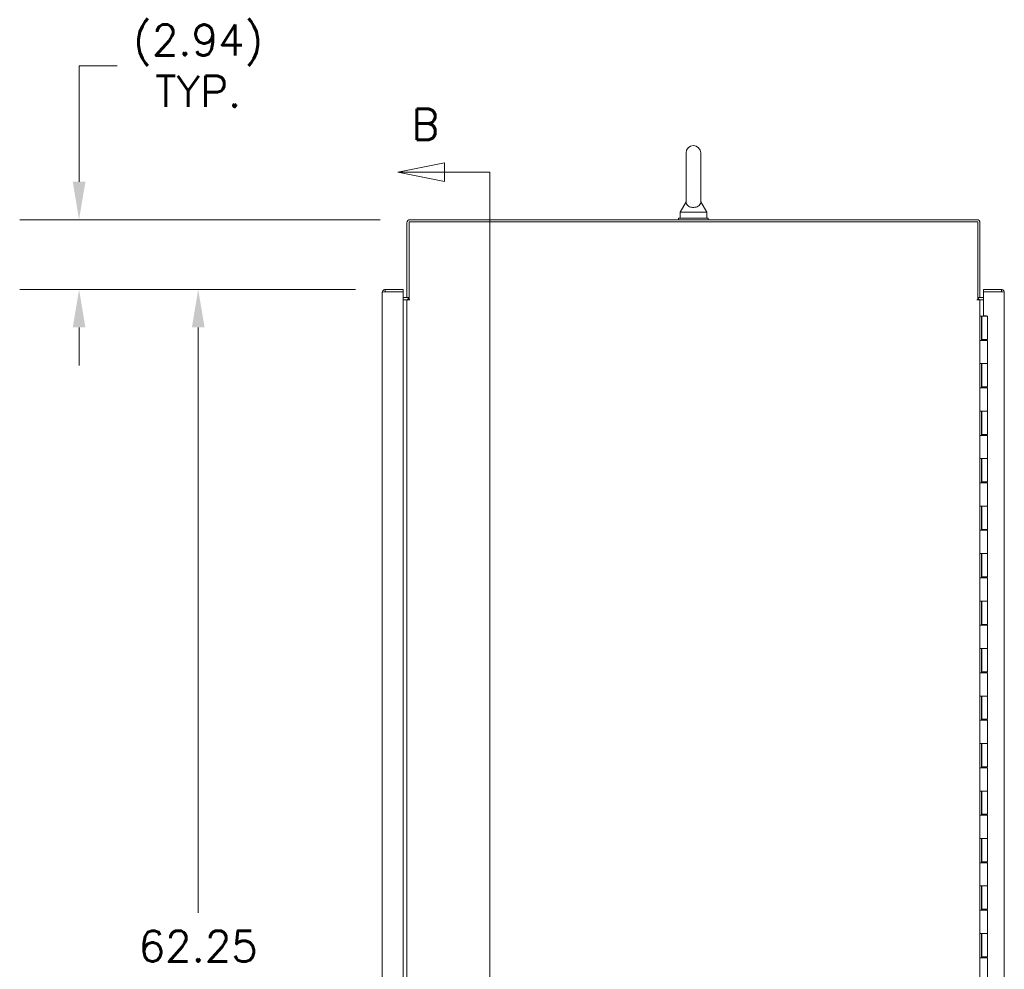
# Model space of a CAD drawing. Header units: inches. Extents: x 10 to 331, y 10 to 212.
# Tile 87 of 145: x 76 to 118, y 119 to 159. Entities that reach past the tile are written whole.
import ezdxf

# ---------------------------------------------------------------- set-up
doc = ezdxf.new("R2010")
doc.units = ezdxf.units.IN
doc.header["$LTSCALE"] = 20
doc.header["$MEASUREMENT"] = 0
for name, color, linetype, lineweight in [('Dimension (ANSI)', 7, 'Continuous', 5), ('Section Line (ANSI)', 7, 'Continuous', 5), ('Visible (ANSI)', 7, 'Continuous', 5)]:
    doc.layers.add(name, color=color, linetype=linetype, lineweight=lineweight)
doc.styles.add('ROMANS', font='romans.shx')
doc.dimstyles.new('Default (ANSI)', dxfattribs={"dimscale": 20, "dimtxt": 0.065, "dimasz": 0.08, "dimexe": 0.125, "dimexo": 0.0625, "dimgap": 0.031496, "dimtad": 0, "dimtih": 1, "dimtoh": 1, "dimrnd": 1e-08, "dimzin": 0, "dimdsep": 46, "dimtxsty": 'ROMANS', "dimcen": 0.09, "dimdle": 0.393701, "dimclrd": 256, "dimclre": 256, "dimclrt": 256, "dimadec": 0, "dimazin": 0, "dimtfac": 1.538462, "dimtofl": 0, "dimtmove": 0, "dimatfit": 3, "dimfxl": 1, "dimtolj": 1, "dimtzin": 0, "dimlwd": -1, "dimlwe": -1, "dimarcsym": 0})

# ---------------------------------------------------------------- blocks, each defined once
blk = doc.blocks.new('*D19')
at = {"layer": 'Defpoints', "color": 0, "transparency": 16777216}
for p in [(91.536, 147.668), (83.662, 85.418), (91.536, 85.418)]:
    blk.add_point(p, dxfattribs=at)
at = {"layer": 'Dimension (ANSI)', "transparency": 16777216}
for p, q in [((90.286, 147.668), (81.162, 147.668)), ((83.662, 146.068), (83.662, 121.413)), ((83.662, 87.018), (83.662, 111.673)), ((90.286, 85.418), (81.162, 85.418))]:
    blk.add_line(p, q, dxfattribs=at)
for points in [[(83.395, 146.068), (83.929, 146.068), (83.662, 147.668)], [(83.395, 87.018), (83.929, 87.018), (83.662, 85.418)]]:
    blk.add_solid(points, dxfattribs=at)
at = {"layer": 'Dimension (ANSI)', "transparency": 16777216, "insert": (83.662, 116.543), "char_height": 1.3, "attachment_point": 5, "style": 'ROMANS'}
blk.add_mtext('\\A1;62.25\\PDOOR\\PHEIGHT\\P(TYP.)', dxfattribs=at)
blk = doc.blocks.new('*D23')
at = {"layer": 'Defpoints', "color": 0, "transparency": 16777216}
for p in [(92.571, 150.606), (78.646, 147.668), (91.536, 147.668)]:
    blk.add_point(p, dxfattribs=at)
at = {"layer": 'Dimension (ANSI)', "transparency": 16777216}
for p, q in [((78.646, 152.206), (78.646, 157.093)), ((78.646, 157.093), (80.246, 157.093)), ((91.321, 150.606), (76.146, 150.606)), ((90.286, 147.668), (76.146, 147.668)), ((78.646, 146.068), (78.646, 144.468))]:
    blk.add_line(p, q, dxfattribs=at)
for points in [[(78.38, 152.206), (78.913, 152.206), (78.646, 150.606)], [(78.38, 146.068), (78.913, 146.068), (78.646, 147.668)]]:
    blk.add_solid(points, dxfattribs=at)
at = {"layer": 'Dimension (ANSI)', "transparency": 16777216, "insert": (83.662, 157.093), "char_height": 1.3, "attachment_point": 5, "style": 'ROMANS'}
blk.add_mtext('\\A1;(2.94)\\PTYP.', dxfattribs=at)
blk = doc.blocks.new('2dTransSection1')
at = {"layer": 'Section Line (ANSI)', "linetype": 'Continuous'}
for p, q in [((4.7016, 7.6498), (4.6036, 7.6303)), ((4.7016, 7.6108), (4.7016, 7.6498)), ((4.7016, 7.6303), (4.6036, 7.6303)), ((4.6036, 7.6303), (4.7016, 7.6108)), ((4.7973, 7.6303), (4.7016, 7.6303)), ((4.7973, 7.6303), (4.7973, 3.8225)), ((4.7973, 7.6303), (4.7973, 7.6144))]:
    blk.add_line(p, q, dxfattribs=at)
at = {"layer": 'Section Line (ANSI)', "linetype": 'Continuous', "flags": 128}
blk.add_lwpolyline([(4.7016, 7.6498), (4.6036, 7.6303), (4.7016, 7.6108), (4.7016, 7.6498)], dxfattribs=at)
at = {"layer": 'Section Line (ANSI)'}
blk.add_solid([(4.7016, 7.6498), (4.6036, 7.6303), (4.7016, 7.6108), (4.7016, 7.6498)], dxfattribs=at)
at = {"layer": 'Section Line (ANSI)', "insert": (4.632, 7.6987), "char_height": 0.065, "attachment_point": 7, "style": 'ROMANS'}
blk.add_mtext('B', dxfattribs=at)

msp = doc.modelspace()

# ---------------------------------------------------------------- linework, layer by layer
at = {"layer": 'Visible (ANSI)'}
for p, q in [((104.199, 153.418), (104.199, 151.358)), ((104.819, 151.358), (104.819, 153.418)), ((104.199, 151.358), (103.949, 150.918)), ((104.819, 151.358), (105.069, 150.918)), ((103.949, 150.918), (105.069, 150.918)), ((103.949, 150.918), (103.949, 150.668)), ((105.069, 150.918), (105.069, 150.668)), ((92.446, 150.481), (92.446, 147.324)), ((92.54, 147.231), (92.54, 150.512)), ((92.54, 150.512), (116.478, 150.512)), ((116.446, 150.606), (92.571, 150.606)), ((105.134, 150.668), (103.884, 150.668)), ((103.884, 150.668), (103.884, 150.606)), ((105.134, 150.668), (105.134, 150.606)), ((116.478, 150.512), (116.478, 147.231)), ((116.571, 147.324), (116.571, 150.481)), ((92.286, 147.668), (91.536, 147.668)), ((91.536, 147.574), (91.536, 147.668)), ((91.536, 147.574), (92.286, 147.574)), ((91.536, 147.574), (92.286, 147.574)), ((92.286, 147.574), (92.286, 147.668)), ((92.286, 147.574), (92.286, 85.513)), ((117.474, 147.668), (116.724, 147.668)), ((116.724, 147.574), (116.724, 147.668)), ((116.724, 146.559), (116.724, 147.574)), ((116.724, 147.574), (117.474, 147.574)), ((117.474, 147.574), (116.724, 147.574)), ((117.474, 147.574), (117.474, 147.668)), ((91.411, 85.543), (91.411, 147.543)), ((92.286, 147.324), (92.415, 147.324)), ((92.286, 147.231), (92.415, 147.231)), ((92.415, 147.231), (92.446, 147.231)), ((92.54, 147.324), (92.446, 147.324)), ((92.446, 85.856), (92.446, 147.231)), ((92.446, 147.231), (92.571, 147.231)), ((92.54, 147.231), (92.572, 147.231)), ((92.572, 147.231), (92.571, 147.231)), ((92.572, 147.231), (92.572, 147.231)), ((116.571, 147.231), (116.446, 147.231)), ((116.446, 147.231), (116.446, 147.231)), ((116.446, 147.231), (116.478, 147.231)), ((116.446, 147.231), (116.446, 147.231)), ((116.478, 147.324), (116.571, 147.324)), ((116.571, 147.231), (116.603, 147.231)), ((116.571, 147.231), (116.571, 85.856)), ((116.724, 147.324), (116.603, 147.324)), ((116.603, 147.231), (116.724, 147.231)), ((117.599, 147.543), (117.599, 85.543)), ((116.571, 146.543), (116.572, 146.543)), ((116.572, 146.543), (116.634, 146.543)), ((116.572, 145.523), (116.572, 146.543)), ((116.634, 146.543), (116.646, 146.543)), ((116.634, 145.523), (116.634, 146.543)), ((116.646, 146.543), (116.896, 146.543)), ((116.646, 146.543), (116.646, 145.563)), ((116.724, 146.559), (116.849, 146.559)), ((116.849, 146.559), (116.849, 146.543)), ((116.896, 146.543), (116.896, 145.563)), ((116.65, 145.523), (116.572, 145.523)), ((116.572, 145.523), (116.572, 145.523)), ((116.896, 145.563), (116.646, 145.563)), ((116.65, 145.523), (116.896, 145.523)), ((116.664, 145.563), (116.664, 145.523)), ((116.789, 145.563), (116.789, 145.523)), ((116.82, 145.523), (116.82, 145.563)), ((116.88, 145.563), (116.88, 145.523)), ((116.896, 145.523), (116.896, 144.543)), ((116.572, 144.543), (116.65, 144.543)), ((116.572, 143.523), (116.572, 144.543)), ((116.572, 144.543), (116.572, 144.543)), ((116.634, 143.523), (116.634, 144.543)), ((116.646, 144.543), (116.646, 143.563)), ((116.896, 144.543), (116.65, 144.543)), ((116.65, 144.543), (116.896, 144.543)), ((116.896, 144.543), (116.896, 143.563)), ((116.65, 143.523), (116.572, 143.523)), ((116.572, 143.523), (116.572, 143.523)), ((116.896, 143.563), (116.646, 143.563)), ((116.65, 143.523), (116.896, 143.523)), ((116.664, 143.563), (116.664, 143.523)), ((116.789, 143.563), (116.789, 143.523)), ((116.82, 143.523), (116.82, 143.563)), ((116.88, 143.563), (116.88, 143.523)), ((116.896, 143.523), (116.896, 142.543)), ((116.572, 142.543), (116.65, 142.543)), ((116.572, 141.523), (116.572, 142.543)), ((116.572, 142.543), (116.572, 142.543)), ((116.634, 141.523), (116.634, 142.543)), ((116.646, 142.543), (116.646, 141.563)), ((116.896, 142.543), (116.65, 142.543)), ((116.65, 142.543), (116.896, 142.543)), ((116.896, 142.543), (116.896, 141.563)), ((116.65, 141.523), (116.572, 141.523)), ((116.572, 141.523), (116.572, 141.523)), ((116.896, 141.563), (116.646, 141.563)), ((116.65, 141.523), (116.896, 141.523)), ((116.664, 141.563), (116.664, 141.523)), ((116.789, 141.563), (116.789, 141.523)), ((116.82, 141.523), (116.82, 141.563)), ((116.88, 141.563), (116.88, 141.523)), ((116.896, 141.523), (116.896, 140.543)), ((116.572, 140.543), (116.65, 140.543)), ((116.572, 139.523), (116.572, 140.543)), ((116.572, 140.543), (116.572, 140.543)), ((116.634, 139.523), (116.634, 140.543)), ((116.646, 140.543), (116.646, 139.563)), ((116.896, 140.543), (116.65, 140.543)), ((116.65, 140.543), (116.896, 140.543)), ((116.896, 140.543), (116.896, 139.563)), ((116.65, 139.523), (116.572, 139.523)), ((116.572, 139.523), (116.572, 139.523)), ((116.896, 139.563), (116.646, 139.563)), ((116.65, 139.523), (116.896, 139.523)), ((116.664, 139.563), (116.664, 139.523)), ((116.789, 139.563), (116.789, 139.523)), ((116.82, 139.523), (116.82, 139.563)), ((116.88, 139.563), (116.88, 139.523)), ((116.896, 139.523), (116.896, 138.543)), ((116.572, 138.543), (116.65, 138.543)), ((116.572, 137.523), (116.572, 138.543)), ((116.572, 138.543), (116.572, 138.543)), ((116.634, 137.523), (116.634, 138.543)), ((116.646, 138.543), (116.646, 137.563)), ((116.896, 138.543), (116.65, 138.543)), ((116.65, 138.543), (116.896, 138.543)), ((116.896, 138.543), (116.896, 137.563)), ((116.65, 137.523), (116.572, 137.523)), ((116.572, 137.523), (116.572, 137.523)), ((116.896, 137.563), (116.646, 137.563)), ((116.65, 137.523), (116.896, 137.523)), ((116.664, 137.563), (116.664, 137.523)), ((116.789, 137.563), (116.789, 137.523)), ((116.82, 137.523), (116.82, 137.563)), ((116.88, 137.563), (116.88, 137.523)), ((116.896, 137.523), (116.896, 136.543)), ((116.572, 136.543), (116.65, 136.543)), ((116.572, 135.523), (116.572, 136.543)), ((116.572, 136.543), (116.572, 136.543)), ((116.634, 135.523), (116.634, 136.543)), ((116.646, 136.543), (116.646, 135.563)), ((116.896, 136.543), (116.65, 136.543)), ((116.65, 136.543), (116.896, 136.543)), ((116.896, 136.543), (116.896, 135.563)), ((116.896, 135.563), (116.646, 135.563)), ((116.664, 135.563), (116.664, 135.523)), ((116.789, 135.563), (116.789, 135.523)), ((116.82, 135.523), (116.82, 135.563)), ((116.88, 135.563), (116.88, 135.523)), ((116.65, 135.523), (116.572, 135.523)), ((116.572, 135.523), (116.572, 135.523)), ((116.65, 135.523), (116.896, 135.523)), ((116.896, 135.523), (116.896, 134.543)), ((116.572, 134.543), (116.65, 134.543)), ((116.572, 133.523), (116.572, 134.543)), ((116.572, 134.543), (116.572, 134.543)), ((116.634, 133.523), (116.634, 134.543)), ((116.646, 134.543), (116.646, 133.563)), ((116.896, 134.543), (116.65, 134.543)), ((116.65, 134.543), (116.896, 134.543)), ((116.896, 134.543), (116.896, 133.563)), ((116.65, 133.523), (116.572, 133.523)), ((116.572, 133.523), (116.572, 133.523)), ((116.896, 133.563), (116.646, 133.563)), ((116.65, 133.523), (116.896, 133.523)), ((116.664, 133.563), (116.664, 133.523)), ((116.789, 133.563), (116.789, 133.523)), ((116.82, 133.523), (116.82, 133.563)), ((116.88, 133.563), (116.88, 133.523)), ((116.896, 133.523), (116.896, 132.543)), ((116.572, 132.543), (116.65, 132.543)), ((116.572, 131.523), (116.572, 132.543)), ((116.572, 132.543), (116.572, 132.543)), ((116.634, 131.523), (116.634, 132.543)), ((116.646, 132.543), (116.646, 131.563)), ((116.896, 132.543), (116.65, 132.543)), ((116.65, 132.543), (116.896, 132.543)), ((116.896, 132.543), (116.896, 131.563)), ((116.65, 131.523), (116.572, 131.523)), ((116.572, 131.523), (116.572, 131.523)), ((116.896, 131.563), (116.646, 131.563)), ((116.65, 131.523), (116.896, 131.523)), ((116.664, 131.563), (116.664, 131.523)), ((116.789, 131.563), (116.789, 131.523)), ((116.82, 131.523), (116.82, 131.563)), ((116.88, 131.563), (116.88, 131.523)), ((116.896, 131.523), (116.896, 130.543)), ((116.572, 130.543), (116.65, 130.543)), ((116.572, 129.523), (116.572, 130.543)), ((116.572, 130.543), (116.572, 130.543)), ((116.634, 129.523), (116.634, 130.543)), ((116.646, 130.543), (116.646, 129.563)), ((116.896, 130.543), (116.65, 130.543)), ((116.65, 130.543), (116.896, 130.543)), ((116.896, 130.543), (116.896, 129.563)), ((116.65, 129.523), (116.572, 129.523)), ((116.572, 129.523), (116.572, 129.523)), ((116.896, 129.563), (116.646, 129.563)), ((116.65, 129.523), (116.896, 129.523)), ((116.664, 129.563), (116.664, 129.523)), ((116.789, 129.563), (116.789, 129.523)), ((116.82, 129.523), (116.82, 129.563)), ((116.88, 129.563), (116.88, 129.523)), ((116.896, 129.523), (116.896, 128.543)), ((116.572, 128.543), (116.65, 128.543)), ((116.572, 127.523), (116.572, 128.543)), ((116.572, 128.543), (116.572, 128.543)), ((116.634, 127.523), (116.634, 128.543)), ((116.646, 128.543), (116.646, 127.563)), ((116.896, 128.543), (116.65, 128.543)), ((116.65, 128.543), (116.896, 128.543)), ((116.896, 128.543), (116.896, 127.563)), ((116.65, 127.523), (116.572, 127.523)), ((116.572, 127.523), (116.572, 127.523)), ((116.896, 127.563), (116.646, 127.563)), ((116.65, 127.523), (116.896, 127.523)), ((116.664, 127.563), (116.664, 127.523)), ((116.789, 127.563), (116.789, 127.523)), ((116.82, 127.523), (116.82, 127.563)), ((116.88, 127.563), (116.88, 127.523)), ((116.896, 127.523), (116.896, 126.543)), ((116.572, 126.543), (116.65, 126.543)), ((116.572, 125.523), (116.572, 126.543)), ((116.572, 126.543), (116.572, 126.543)), ((116.634, 125.523), (116.634, 126.543)), ((116.646, 126.543), (116.646, 125.563)), ((116.896, 126.543), (116.65, 126.543)), ((116.65, 126.543), (116.896, 126.543)), ((116.896, 126.543), (116.896, 125.563)), ((116.65, 125.523), (116.572, 125.523)), ((116.572, 125.523), (116.572, 125.523)), ((116.896, 125.563), (116.646, 125.563)), ((116.65, 125.523), (116.896, 125.523)), ((116.664, 125.563), (116.664, 125.523)), ((116.789, 125.563), (116.789, 125.523)), ((116.82, 125.523), (116.82, 125.563)), ((116.88, 125.563), (116.88, 125.523)), ((116.896, 125.523), (116.896, 124.543)), ((116.572, 124.543), (116.65, 124.543)), ((116.572, 123.523), (116.572, 124.543)), ((116.572, 124.543), (116.572, 124.543)), ((116.634, 123.523), (116.634, 124.543)), ((116.646, 124.543), (116.646, 123.563)), ((116.896, 124.543), (116.65, 124.543)), ((116.65, 124.543), (116.896, 124.543)), ((116.896, 124.543), (116.896, 123.563)), ((116.896, 123.563), (116.646, 123.563)), ((116.664, 123.563), (116.664, 123.523)), ((116.789, 123.563), (116.789, 123.523)), ((116.82, 123.523), (116.82, 123.563)), ((116.88, 123.563), (116.88, 123.523)), ((116.65, 123.523), (116.572, 123.523)), ((116.572, 123.523), (116.572, 123.523)), ((116.65, 123.523), (116.896, 123.523)), ((116.896, 123.523), (116.896, 122.543)), ((116.572, 122.543), (116.65, 122.543)), ((116.572, 121.523), (116.572, 122.543)), ((116.572, 122.543), (116.572, 122.543)), ((116.634, 121.523), (116.634, 122.543)), ((116.646, 122.543), (116.646, 121.563)), ((116.896, 122.543), (116.65, 122.543)), ((116.65, 122.543), (116.896, 122.543)), ((116.896, 122.543), (116.896, 121.563)), ((116.65, 121.523), (116.572, 121.523)), ((116.572, 121.523), (116.572, 121.523)), ((116.896, 121.563), (116.646, 121.563)), ((116.65, 121.523), (116.896, 121.523)), ((116.664, 121.563), (116.664, 121.523)), ((116.789, 121.563), (116.789, 121.523)), ((116.82, 121.523), (116.82, 121.563)), ((116.88, 121.563), (116.88, 121.523)), ((116.896, 121.523), (116.896, 120.543)), ((116.572, 120.543), (116.65, 120.543)), ((116.572, 119.523), (116.572, 120.543)), ((116.572, 120.543), (116.572, 120.543)), ((116.634, 119.523), (116.634, 120.543)), ((116.646, 120.543), (116.646, 119.563)), ((116.896, 120.543), (116.65, 120.543)), ((116.65, 120.543), (116.896, 120.543)), ((116.896, 120.543), (116.896, 119.563)), ((116.65, 119.523), (116.572, 119.523)), ((116.572, 119.523), (116.572, 119.523)), ((116.896, 119.563), (116.646, 119.563)), ((116.65, 119.523), (116.896, 119.523)), ((116.664, 119.563), (116.664, 119.523)), ((116.789, 119.563), (116.789, 119.523)), ((116.82, 119.523), (116.82, 119.563)), ((116.88, 119.563), (116.88, 119.523)), ((116.896, 119.523), (116.896, 118.543))]:
    msp.add_line(p, q, dxfattribs=at)
for centre, radius, start, end in [((104.509, 153.418), 0.31, 0, 180), ((92.571, 150.481), 0.125, 90, 180), ((116.446, 150.481), 0.125, 0, 90), ((92.415, 147.356), 0.0313, 270, 0), ((92.415, 147.356), 0.125, 270, 345.5166), ((116.603, 147.356), 0.125, 194.4834, 270), ((116.603, 147.356), 0.0313, 180, 270)]:
    msp.add_arc(centre, radius, start, end, dxfattribs=at)
for points, knots in [([(104.819, 151.358), (104.819, 151.358), (104.819, 151.354), (104.818, 151.333), (104.816, 151.312), (104.797, 151.261), (104.779, 151.231), (104.728, 151.184), (104.7, 151.167), (104.638, 151.142), (104.607, 151.133), (104.541, 151.124), (104.509, 151.122), (104.446, 151.127), (104.416, 151.132), (104.358, 151.149), (104.332, 151.161), (104.282, 151.191), (104.26, 151.21), (104.22, 151.259), (104.21, 151.287), (104.2, 151.33), (104.199, 151.348), (104.199, 151.357), (104.199, 151.358), (104.199, 151.358)], [0, 0, 0, 0, 0.062924, 0.062924, 0.1490706, 0.1490706, 0.2561051, 0.2561051, 0.336116, 0.336116, 0.4032822, 0.4032822, 0.4653693, 0.4653693, 0.5256471, 0.5256471, 0.5914337, 0.5914337, 0.6707937, 0.6707937, 0.7825907, 0.7825907, 0.8847232, 0.8847232, 0.9142381, 0.9142381, 0.9142381, 0.9142381]), ([(91.536, 147.668), (91.492, 147.668), (91.449, 147.643), (91.428, 147.605), (91.417, 147.587), (91.411, 147.565), (91.411, 147.543)], [0, 0, 0, 0, 1.04908, 1.04908, 1.04908, 1.570796, 1.570796, 1.570796, 1.570796]), ([(91.411, 147.543), (91.411, 147.55), (91.436, 147.557), (91.474, 147.564), (91.493, 147.567), (91.514, 147.57), (91.536, 147.574)], [0, 0, 0, 0, 1.04908, 1.04908, 1.04908, 1.570796, 1.570796, 1.570796, 1.570796]), ([(91.523, 147.572), (91.527, 147.573), (91.53, 147.574), (91.533, 147.574), (91.534, 147.574), (91.535, 147.574), (91.536, 147.574)], [1.1535244, 1.1535244, 1.1535244, 1.1535244, 1.4834748, 1.4834748, 1.4834748, 1.5707963, 1.5707963, 1.5707963, 1.5707963]), ([(117.599, 147.543), (117.599, 147.587), (117.574, 147.63), (117.536, 147.651), (117.517, 147.662), (117.495, 147.668), (117.474, 147.668)], [0, 0, 0, 0, 1.04908, 1.04908, 1.04908, 1.570796, 1.570796, 1.570796, 1.570796]), ([(117.474, 147.574), (117.517, 147.567), (117.56, 147.56), (117.582, 147.553), (117.593, 147.55), (117.599, 147.547), (117.599, 147.543)], [0, 0, 0, 0, 1.04908, 1.04908, 1.04908, 1.570796, 1.570796, 1.570796, 1.570796]), ([(117.486, 147.572), (117.483, 147.573), (117.48, 147.574), (117.476, 147.574), (117.475, 147.574), (117.474, 147.574), (117.474, 147.574)], [1.1535244, 1.1535244, 1.1535244, 1.1535244, 1.4834748, 1.4834748, 1.4834748, 1.5707963, 1.5707963, 1.5707963, 1.5707963])]:
    msp.add_open_spline(points, degree=3, knots=knots, dxfattribs=at)

# ---------------------------------------------------------------- block references
at = {"layer": 'Section Line (ANSI)', "xscale": 20, "yscale": 20, "zscale": 20}
msp.add_blockref('2dTransSection1', (0, 0), dxfattribs=at)

# ---------------------------------------------------------------- dimensions: what is measured, and where the dimension line sits
at = {"layer": 'Dimension (ANSI)'}
for base, p1, p2, text, override, picture, middle in [((78.646, 147.668), (92.571, 150.606), (91.536, 147.668), '(<>)\\PTYP.', {"dimgap": 0.031496, "dimdec": 2, "dimtol": 0, "dimlim": 0, "dimtp": 0, "dimtm": 0, "dimtdec": 2, "dimatfit": 1}, '*D23', (83.662, 157.093)), ((83.662, 85.418), (91.536, 147.668), (91.536, 85.418), '<>\\PDOOR\\PHEIGHT\\P(TYP.)', {"dimdec": 2, "dimtp": 0, "dimtm": 0, "dimtdec": 2, "dimatfit": 1}, '*D19', (83.662, 116.543))]:
    dim = msp.add_linear_dim(base=base, p1=p1, p2=p2, angle=90, text=text, dimstyle='Default (ANSI)', override=override, dxfattribs=at)
    dim.commit()
    dim.dimension.update_dxf_attribs({"geometry": picture, "text_midpoint": middle, "dimtype": 160})

doc.saveas('drawing.dxf')
